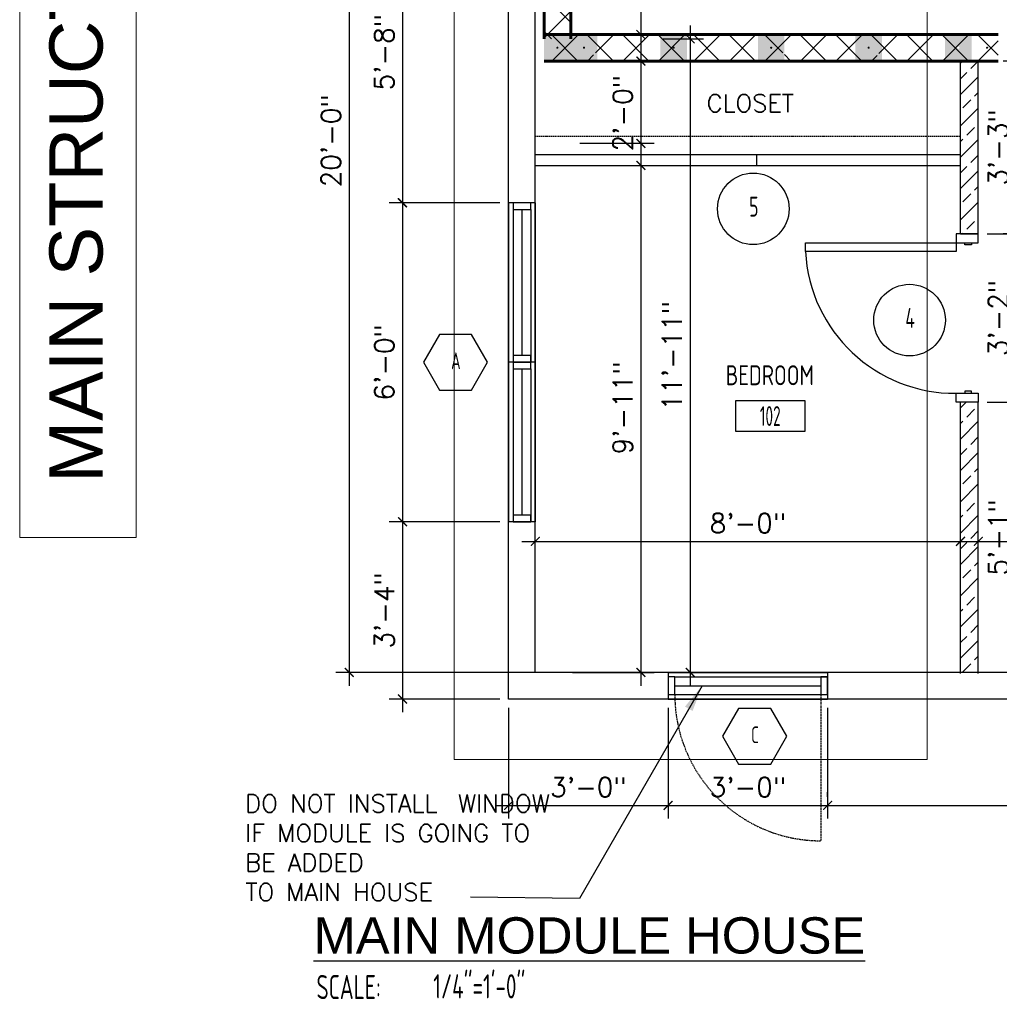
# Model space of a CAD drawing. Header units: inches. Extents: x -3803 to 30266, y -3756 to 4522.
# Tile 20 of 47: x 23279 to 23500, y 2430 to 2652. Entities that reach past the tile are written whole.
import ezdxf
from ezdxf.enums import TextEntityAlignment as Align

# ---------------------------------------------------------------- set-up
doc = ezdxf.new("R2010")
doc.units = ezdxf.units.IN
doc.header["$LTSCALE"] = 0.011
doc.header["$MEASUREMENT"] = 0
doc.header["$PDMODE"] = 1
doc.linetypes.add('DASHED', pattern=[0.75, 0.5, -0.25])
doc.linetypes.add('DASHED2', pattern=[0.375, 0.25, -0.125])
doc.layers.get('0').update_dxf_attribs({"linetype": 'CONTINUOUS'})
doc.layers.get('Defpoints').update_dxf_attribs({"linetype": 'CONTINUOUS'})
for name, color, linetype, lineweight in [('A-DETL-GENF', 92, 'CONTINUOUS', 9), ('A-WALL', 113, 'CONTINUOUS', 18), ('A-WALL-PATT', 111, 'CONTINUOUS', 60), ('DIM', 4, 'CONTINUOUS', 13), ('G-ANNO-TEXT', 2, 'CONTINUOUS', 9)]:
    doc.layers.add(name, color=color, linetype=linetype, lineweight=lineweight)
for name, color, linetype in [('a-door', 2, 'CONTINUOUS'), ('FHA', 8, 'DASHED2'), ('G-SYMB', 1, 'CONTINUOUS'), ('Hatch-ExisWalls', 123, 'CONTINUOUS'), ('roof', 8, 'DASHED'), ('TEXT', 2, 'CONTINUOUS'), ('Walls', 5, 'CONTINUOUS')]:
    doc.layers.add(name, color=color, linetype=linetype)
doc.styles.add('Arial_1', font='arial.ttf', dxfattribs={"height": 12})
doc.styles.add('LAR', font='arial.ttf', dxfattribs={"height": 0.25})
doc.styles.add('MED', font='archstyl.shx', dxfattribs={"width": 0.8, "height": 0.125})
doc.styles.add('ROMANS', font='romans.shx')
doc.styles.add('SMA', font='archstyl.shx', dxfattribs={"width": 0.8, "height": 0.0625})
doc.dimstyles.new('ANGEL', dxfattribs={"dimtxt": 4.375, "dimasz": 2, "dimexe": 3, "dimexo": 2, "dimgap": 1.5, "dimtad": 1, "dimdec": 0, "dimzin": 3, "dimdsep": 46, "dimlunit": 4, "dimtxsty": 'ROMANS', "dimblk": 'ARCHTICK', "dimcen": 0, "dimdle": 3, "dimclrd": 4, "dimclre": 4, "dimclrt": 2, "dimadec": 0, "dimazin": 0, "dimtfac": 1, "dimtdec": 0, "dimtmove": 1, "dimatfit": 3, "dimfxl": 1, "dimfrac": 2, "dimtolj": 1, "dimtzin": 0, "dimarcsym": 0})
doc.dimstyles.new('Copy of STANDARD', dxfattribs={"dimtxt": 8, "dimasz": 3, "dimexe": 3, "dimexo": 3, "dimgap": 3, "dimtad": 1, "dimrnd": 1, "dimzin": 3, "dimdsep": 46, "dimlunit": 4, "dimtxsty": 'Standard', "dimblk": 'ARCHTICK', "dimcen": 3, "dimdle": 3, "dimadec": 0, "dimazin": 0, "dimtfac": 1, "dimtix": 1, "dimtofl": 0, "dimtmove": 1, "dimatfit": 3, "dimfxl": 3, "dimtolj": 1, "dimtzin": 0, "dimlwd": -1, "dimlwe": -1, "dimarcsym": 0})
pattern_1 = [(45, (-5749.8247, 3), (-3.5355339, 3.5355339), []), (45, (-5746.289, 3), (-3.5355339, 3.5355339), [2.5, -1.25])]

# ---------------------------------------------------------------- blocks, each defined once
blk = doc.blocks.new('AINC-DOORID')
at = {"layer": 'G-SYMB'}
blk.add_circle((0, 0), 0.1673, dxfattribs=at)
at = {"layer": 'G-SYMB', "color": 4, "linetype": 'Continuous', "style": 'SMA', "width": 0.75}
blk.add_attdef('DNUM', text='', height=0.0938, dxfattribs=at).set_placement((0.0025, 0.0102), align=Align.MIDDLE)
blk = doc.blocks.new('32inch clear swing door')
at = {"layer": 'a-door', "color": 2, "linetype": 'Continuous', "lineweight": -3}
for p, q in [((-1, -36), (-1, -35.5)), ((-1, -35.5), (0.5, -35.5)), ((0.5, -35.5), (0.5, -36)), ((-2.5, -36), (-2.5, -38)), ((2.5, -36), (-2.5, -36)), ((0.5, -36), (-1, -36)), ((2.5, -38), (2.5, -36)), ((-2.5, -38), (2.5, -38))]:
    blk.add_line(p, q, dxfattribs=at)
for points in [[(-2.5, -2), (-2.5, 0), (2.5, 0), (2.5, -2)], [(-1, -2), (-1, -2.5), (0.5, -2.5), (0.5, -2)], [(2.5, -2), (2.5, -4), (36.5, -4), (36.5, -2)]]:
    blk.add_lwpolyline(points, close=True, dxfattribs=at)
at = {"layer": 'a-door', "color": 2, "linetype": 'Continuous', "lineweight": -3, "extrusion": (0, 0, -1)}
blk.add_arc((-2.79, -2.24), 33.76, 182.9866, 270.4848, dxfattribs=at)
blk = doc.blocks.new('_ArchTick')
at = {"color": 0, "linetype": 'ByBlock', "const_width": 0.15}
blk.add_lwpolyline([(-0.5, -0.5), (0.5, 0.5)], dxfattribs=at)
blk = doc.blocks.new('*D385')
at = {"layer": 'Defpoints', "color": 0, "transparency": 16777216}
for p in [(-192, -210.42), (-288, -223.06), (-192, -240.51)]:
    blk.add_point(p, dxfattribs=at)
at = {"layer": 'DIM', "color": 4, "lineweight": -2, "transparency": 16777216}
for p, q in [((-288, -221.06), (-288, -207.42)), ((-192, -238.51), (-192, -207.42)), ((-291, -210.42), (-189, -210.42))]:
    blk.add_line(p, q, dxfattribs=at)
at = {"layer": 'DIM', "color": 4, "lineweight": -2, "transparency": 16777216, "xscale": 2, "yscale": 2, "zscale": 2, "rotation": 180}
blk.add_blockref('_ArchTick', (-288, -210.42), dxfattribs=at)
at = {"layer": 'DIM', "color": 4, "lineweight": -2, "transparency": 16777216, "xscale": 2, "yscale": 2, "zscale": 2}
blk.add_blockref('_ArchTick', (-192, -210.42), dxfattribs=at)
at = {"layer": 'DIM', "color": 2, "transparency": 16777216, "insert": (-240, -206.31), "char_height": 4.375, "attachment_point": 5, "style": 'ROMANS'}
blk.add_mtext('\\A1;8\'-0"', dxfattribs=at)
blk = doc.blocks.new('*D387')
at = {"layer": 'Defpoints', "color": 0, "transparency": 16777216}
for p in [(-261.15, -97), (-258, -240), (-253.02, -240)]:
    blk.add_point(p, dxfattribs=at)
at = {"layer": 'DIM', "color": 4, "lineweight": -2, "transparency": 16777216}
for p, q in [((-253.02, -94), (-253.02, -243)), ((-259.15, -97), (-250.02, -97)), ((-256, -240), (-250.02, -240))]:
    blk.add_line(p, q, dxfattribs=at)
at = {"layer": 'DIM', "color": 4, "lineweight": -2, "transparency": 16777216, "xscale": 2, "yscale": 2, "zscale": 2}
for p, rotation in [((-253.02, -97), 90), ((-253.02, -240), 270)]:
    blk.add_blockref('_ArchTick', p, dxfattribs=dict(at, rotation=rotation))
at = {"layer": 'DIM', "color": 2, "transparency": 16777216, "insert": (-257.13, -168.5), "char_height": 4.375, "attachment_point": 5, "rotation": 90, "style": 'ROMANS'}
blk.add_mtext('\\A1;11\'-11"', dxfattribs=at)
blk = doc.blocks.new('AINC-ROOMID')
at = {"layer": 'G-SYMB'}
blk.add_lwpolyline([(-0.2473, -0.3519), (0.2533, -0.3519), (0.2533, -0.1607), (-0.2473, -0.1607)], close=True, dxfattribs=at)
at = {"layer": 'G-SYMB', "color": 4, "linetype": 'Continuous', "style": 'MED', "oblique": -180, "text_generation_flag": 6}
for tag, p in [('%%UROOM-ID', (0, 0.2093)), ('%%USPAN', (0, 0))]:
    blk.add_attdef(tag, text='', height=0.125, rotation=180, dxfattribs=at).set_placement(p, align=Align.MIDDLE)
at = {"layer": 'G-SYMB', "color": 4, "linetype": 'Continuous', "style": 'MED', "text_generation_flag": 6, "width": 0.75}
blk.add_attdef('R-NUM', text='', height=0.125, rotation=180, dxfattribs=at).set_placement((0.003, -0.2563), align=Align.MIDDLE)
blk = doc.blocks.new('AINC-WINID')
at = {"layer": 'G-SYMB', "linetype": 'Continuous'}
blk.add_lwpolyline([(0.2577, 20.2671), (0.1675, 20.4234), (-0.0129, 20.4234), (-0.1031, 20.2671), (-0.0129, 20.1109), (0.1675, 20.1109)], close=True, dxfattribs=at)
at = {"layer": 'G-SYMB', "color": 4, "linetype": 'Continuous', "style": 'SMA', "width": 0.75}
blk.add_attdef('WNUM', text='', height=0.0938, dxfattribs=at).set_placement((0.0793, 20.2753), align=Align.MIDDLE)
blk = doc.blocks.new('*D393')
at = {"layer": 'Defpoints', "color": 0, "transparency": 16777216}
for p in [(-279.95, -120.57), (-281.56, -240), (-264.15, -240)]:
    blk.add_point(p, dxfattribs=at)
at = {"layer": 'DIM', "color": 4, "lineweight": -2, "transparency": 16777216}
for p, q in [((-264.15, -117.57), (-264.15, -243)), ((-277.95, -120.57), (-261.15, -120.57)), ((-279.56, -240), (-261.15, -240))]:
    blk.add_line(p, q, dxfattribs=at)
at = {"layer": 'DIM', "color": 4, "lineweight": -2, "transparency": 16777216, "xscale": 2, "yscale": 2, "zscale": 2}
for p, rotation in [((-264.15, -120.57), 90), ((-264.15, -240), 270)]:
    blk.add_blockref('_ArchTick', p, dxfattribs=dict(at, rotation=rotation))
at = {"layer": 'DIM', "color": 2, "transparency": 16777216, "insert": (-268.25, -180.28), "char_height": 4.375, "attachment_point": 5, "rotation": 90, "style": 'ROMANS'}
blk.add_mtext('\\A1;9\'-11"', dxfattribs=at)
blk = doc.blocks.new('*D394')
at = {"layer": 'Defpoints', "color": 0, "transparency": 16777216}
for p in [(-277.95, -102), (-279.95, -125.57), (-264.15, -125.57)]:
    blk.add_point(p, dxfattribs=at)
at = {"layer": 'DIM', "color": 4, "lineweight": -2, "transparency": 16777216}
for p, q in [((-264.15, -99), (-264.15, -128.57)), ((-275.95, -102), (-261.15, -102)), ((-277.95, -125.57), (-261.15, -125.57))]:
    blk.add_line(p, q, dxfattribs=at)
at = {"layer": 'DIM', "color": 4, "lineweight": -2, "transparency": 16777216, "xscale": 2, "yscale": 2, "zscale": 2}
for p, rotation in [((-264.15, -102), 90), ((-264.15, -125.57), 270)]:
    blk.add_blockref('_ArchTick', p, dxfattribs=dict(at, rotation=rotation))
at = {"layer": 'DIM', "color": 2, "transparency": 16777216, "insert": (-268.25, -113.78), "char_height": 4.375, "attachment_point": 5, "rotation": 90, "style": 'ROMANS'}
blk.add_mtext('\\A1;2\'-0"', dxfattribs=at)
blk = doc.blocks.new('*D398')
at = {"color": 4, "lineweight": -2, "ltscale": 10, "transparency": 16777216}
for p, q in [((-179.39, -138), (-179.39, -182)), ((-186, -141), (-176.39, -141)), ((-186, -179), (-176.39, -179))]:
    blk.add_line(p, q, dxfattribs=at)
at = {"layer": 'Defpoints', "color": 0, "ltscale": 10, "transparency": 16777216}
for p in [(-188, -141), (-188, -179), (-179.39, -179)]:
    blk.add_point(p, dxfattribs=at)
at = {"color": 4, "lineweight": -2, "ltscale": 10, "transparency": 16777216, "xscale": 2, "yscale": 2, "zscale": 2}
for p, rotation in [((-179.39, -141), 90), ((-179.39, -179), 270)]:
    blk.add_blockref('_ArchTick', p, dxfattribs=dict(at, rotation=rotation))
at = {"color": 2, "ltscale": 10, "transparency": 16777216, "insert": (-183.49, -160), "char_height": 4.375, "attachment_point": 5, "rotation": 90, "style": 'ROMANS'}
blk.add_mtext('\\A1;3\'-2"', dxfattribs=at)
blk = doc.blocks.new('*D401')
at = {"layer": 'Defpoints', "color": 0, "ltscale": 10, "transparency": 16777216}
for p in [(-280, -8), (-280, -96), (-264.18, -96)]:
    blk.add_point(p, dxfattribs=at)
at = {"layer": 'DIM', "color": 4, "lineweight": -2, "ltscale": 10, "transparency": 16777216}
for p, q in [((-264.18, -5), (-264.18, -99)), ((-278, -8), (-261.18, -8)), ((-278, -96), (-261.18, -96))]:
    blk.add_line(p, q, dxfattribs=at)
at = {"layer": 'DIM', "color": 4, "lineweight": -2, "ltscale": 10, "transparency": 16777216, "xscale": 2, "yscale": 2, "zscale": 2}
for p, rotation in [((-264.18, -8), 90), ((-264.18, -96), 270)]:
    blk.add_blockref('_ArchTick', p, dxfattribs=dict(at, rotation=rotation))
at = {"layer": 'DIM', "color": 2, "ltscale": 10, "transparency": 16777216, "insert": (-268.29, -52), "char_height": 4.375, "attachment_point": 5, "rotation": 90, "style": 'ROMANS'}
blk.add_mtext('\\A1;7\'-4"', dxfattribs=at)
blk = doc.blocks.new('*D404')
at = {"layer": 'Defpoints', "color": 0, "ltscale": 10, "transparency": 16777216}
for p in [(-179.39, -102), (-178.86, -102), (-178.86, -141)]:
    blk.add_point(p, dxfattribs=at)
at = {"layer": 'DIM', "color": 4, "lineweight": -2, "ltscale": 10, "transparency": 16777216}
for p, q in [((-179.39, -144), (-179.39, -99)), ((-180.86, -102), (-182.39, -102)), ((-180.86, -141), (-182.39, -141))]:
    blk.add_line(p, q, dxfattribs=at)
at = {"layer": 'DIM', "color": 4, "lineweight": -2, "ltscale": 10, "transparency": 16777216, "xscale": 2, "yscale": 2, "zscale": 2}
for p, rotation in [((-179.39, -102), 90), ((-179.39, -141), 270)]:
    blk.add_blockref('_ArchTick', p, dxfattribs=dict(at, rotation=rotation))
at = {"layer": 'DIM', "color": 2, "ltscale": 10, "transparency": 16777216, "insert": (-183.49, -121.5), "char_height": 4.375, "attachment_point": 5, "rotation": 90, "style": 'ROMANS'}
blk.add_mtext('\\A1;3\'-3"', dxfattribs=at)
blk = doc.blocks.new('*D405')
at = {"layer": 'Defpoints', "color": 0, "ltscale": 10, "transparency": 16777216}
for p in [(-179.39, -179), (-179.39, -240), (-179.39, -240)]:
    blk.add_point(p, dxfattribs=at)
at = {"layer": 'DIM', "color": 4, "lineweight": -2, "ltscale": 10, "transparency": 16777216}
for p, q in [((-179.39, -176), (-179.39, -243)), ((-177.39, -179), (-176.39, -179)), ((-177.39, -240), (-176.39, -240))]:
    blk.add_line(p, q, dxfattribs=at)
at = {"layer": 'DIM', "color": 4, "lineweight": -2, "ltscale": 10, "transparency": 16777216, "xscale": 2, "yscale": 2, "zscale": 2}
for p, rotation in [((-179.39, -179), 90), ((-179.39, -240), 270)]:
    blk.add_blockref('_ArchTick', p, dxfattribs=dict(at, rotation=rotation))
at = {"layer": 'DIM', "color": 2, "ltscale": 10, "transparency": 16777216, "insert": (-183.49, -209.5), "char_height": 4.375, "attachment_point": 5, "rotation": 90, "style": 'ROMANS'}
blk.add_mtext('\\A1;5\'-1"', dxfattribs=at)
blk = doc.blocks.new('AINC-TITLE')
at = {"layer": 'G-SYMB', "color": 4, "linetype": 'Continuous', "style": 'MED', "width": 0.75}
blk.add_text('SCALE:', height=0.125, dxfattribs=at).set_placement((-0.8802, -0.3073))
at = {"layer": 'G-SYMB', "color": 1, "linetype": 'Continuous', "style": 'LAR'}
blk.add_attdef('%%UDRAWING-TITLE', (-0.8951, -0.0717), '', height=0.1875, dxfattribs=at)
at = {"layer": 'G-SYMB', "color": 4, "linetype": 'Continuous', "style": 'MED', "width": 0.75}
blk.add_attdef('SCALE', (-0.2765, -0.3036), '', height=0.125, dxfattribs=at)
blk = doc.blocks.new('*D418')
at = {"layer": 'Defpoints', "color": 0, "transparency": 16777216}
for p in [(-276.24, 0), (-330, -240), (-276.24, -240)]:
    blk.add_point(p, dxfattribs=at)
at = {"layer": 'DIM', "color": 4, "lineweight": -2, "transparency": 16777216}
for p, q in [((-330, 3), (-330, -243)), ((-278.24, 0), (-333, 0)), ((-278.24, -240), (-333, -240))]:
    blk.add_line(p, q, dxfattribs=at)
at = {"layer": 'DIM', "color": 4, "lineweight": -2, "transparency": 16777216, "xscale": 2, "yscale": 2, "zscale": 2}
for p, rotation in [((-330, 0), 90), ((-330, -240), 270)]:
    blk.add_blockref('_ArchTick', p, dxfattribs=dict(at, rotation=rotation))
at = {"layer": 'DIM', "color": 2, "transparency": 16777216, "insert": (-334.1, -120), "char_height": 4.375, "attachment_point": 5, "rotation": 90, "style": 'ROMANS'}
blk.add_mtext('\\A1;20\'-0"', dxfattribs=at)
blk = doc.blocks.new('*D437')
at = {"layer": 'Defpoints', "color": 0, "transparency": 16777216}
for p in [(-258, -246), (-222, -246), (-222, -270)]:
    blk.add_point(p, dxfattribs=at)
at = {"layer": 'DIM', "color": 4, "lineweight": -2, "transparency": 16777216}
for p, q in [((-258, -248), (-258, -273)), ((-222, -248), (-222, -273)), ((-261, -270), (-219, -270))]:
    blk.add_line(p, q, dxfattribs=at)
at = {"layer": 'DIM', "color": 4, "lineweight": -2, "transparency": 16777216, "xscale": 2, "yscale": 2, "zscale": 2, "rotation": 180}
blk.add_blockref('_ArchTick', (-258, -270), dxfattribs=at)
at = {"layer": 'DIM', "color": 4, "lineweight": -2, "transparency": 16777216, "xscale": 2, "yscale": 2, "zscale": 2}
blk.add_blockref('_ArchTick', (-222, -270), dxfattribs=at)
at = {"layer": 'DIM', "color": 2, "transparency": 16777216, "insert": (-240, -265.9), "char_height": 4.375, "attachment_point": 5, "style": 'ROMANS'}
blk.add_mtext('\\A1;3\'-0"', dxfattribs=at)
blk = doc.blocks.new('*D438')
at = {"layer": 'Defpoints', "color": 0, "transparency": 16777216}
for p in [(-294, -246), (-258, -246), (-258, -270)]:
    blk.add_point(p, dxfattribs=at)
at = {"layer": 'DIM', "color": 4, "lineweight": -2, "transparency": 16777216}
for p, q in [((-294, -248), (-294, -273)), ((-258, -248), (-258, -273)), ((-297, -270), (-255, -270))]:
    blk.add_line(p, q, dxfattribs=at)
at = {"layer": 'DIM', "color": 4, "lineweight": -2, "transparency": 16777216, "xscale": 2, "yscale": 2, "zscale": 2, "rotation": 180}
blk.add_blockref('_ArchTick', (-294, -270), dxfattribs=at)
at = {"layer": 'DIM', "color": 4, "lineweight": -2, "transparency": 16777216, "xscale": 2, "yscale": 2, "zscale": 2}
blk.add_blockref('_ArchTick', (-258, -270), dxfattribs=at)
at = {"layer": 'DIM', "color": 2, "transparency": 16777216, "insert": (-276, -265.9), "char_height": 4.375, "attachment_point": 5, "style": 'ROMANS'}
blk.add_mtext('\\A1;3\'-0"', dxfattribs=at)
blk = doc.blocks.new('*D452')
at = {"layer": 'Defpoints', "color": 0, "ltscale": 10, "transparency": 16777216}
for p in [(-294, -66), (-318, -134), (-294, -134)]:
    blk.add_point(p, dxfattribs=at)
at = {"layer": 'DIM', "color": 4, "lineweight": -2, "ltscale": 10, "transparency": 16777216}
for p, q in [((-318, -63), (-318, -137)), ((-296, -66), (-321, -66)), ((-296, -134), (-321, -134))]:
    blk.add_line(p, q, dxfattribs=at)
at = {"layer": 'DIM', "color": 4, "lineweight": -2, "ltscale": 10, "transparency": 16777216, "xscale": 2, "yscale": 2, "zscale": 2}
for p, rotation in [((-318, -66), 90), ((-318, -134), 270)]:
    blk.add_blockref('_ArchTick', p, dxfattribs=dict(at, rotation=rotation))
at = {"layer": 'DIM', "color": 2, "ltscale": 10, "transparency": 16777216, "insert": (-322.1, -100), "char_height": 4.375, "attachment_point": 5, "rotation": 90, "style": 'ROMANS'}
blk.add_mtext('\\A1;5\'-8"', dxfattribs=at)
blk = doc.blocks.new('*D453')
at = {"layer": 'Defpoints', "color": 0, "ltscale": 10, "transparency": 16777216}
for p in [(-294, -134), (-317.95, -206), (-294, -206)]:
    blk.add_point(p, dxfattribs=at)
at = {"layer": 'DIM', "color": 4, "lineweight": -2, "ltscale": 10, "transparency": 16777216}
for p, q in [((-317.95, -131), (-317.95, -209)), ((-296, -134), (-320.95, -134)), ((-296, -206), (-320.95, -206))]:
    blk.add_line(p, q, dxfattribs=at)
at = {"layer": 'DIM', "color": 4, "lineweight": -2, "ltscale": 10, "transparency": 16777216, "xscale": 2, "yscale": 2, "zscale": 2}
for p, rotation in [((-317.95, -134), 90), ((-317.95, -206), 270)]:
    blk.add_blockref('_ArchTick', p, dxfattribs=dict(at, rotation=rotation))
at = {"layer": 'DIM', "color": 2, "ltscale": 10, "transparency": 16777216, "insert": (-322.06, -170), "char_height": 4.375, "attachment_point": 5, "rotation": 90, "style": 'ROMANS'}
blk.add_mtext('\\A1;6\'-0"', dxfattribs=at)
blk = doc.blocks.new('*D454')
at = {"layer": 'Defpoints', "color": 0, "ltscale": 10, "transparency": 16777216}
for p in [(-294, -206), (-317.97, -246), (-294, -246)]:
    blk.add_point(p, dxfattribs=at)
at = {"layer": 'DIM', "color": 4, "lineweight": -2, "ltscale": 10, "transparency": 16777216}
for p, q in [((-317.97, -203), (-317.97, -249)), ((-296, -206), (-320.97, -206)), ((-296, -246), (-320.97, -246))]:
    blk.add_line(p, q, dxfattribs=at)
at = {"layer": 'DIM', "color": 4, "lineweight": -2, "ltscale": 10, "transparency": 16777216, "xscale": 2, "yscale": 2, "zscale": 2}
for p, rotation in [((-317.97, -206), 90), ((-317.97, -246), 270)]:
    blk.add_blockref('_ArchTick', p, dxfattribs=dict(at, rotation=rotation))
at = {"layer": 'DIM', "color": 2, "ltscale": 10, "transparency": 16777216, "insert": (-322.07, -226), "char_height": 4.375, "attachment_point": 5, "rotation": 90, "style": 'ROMANS'}
blk.add_mtext('\\A1;3\'-4"', dxfattribs=at)
blk = doc.blocks.new('*D455')
at = {"layer": 'Defpoints', "color": 0, "ltscale": 10, "transparency": 16777216}
for p in [(-222, -270.08), (-124, -270), (-124, -273.1)]:
    blk.add_point(p, dxfattribs=at)
at = {"layer": 'DIM', "color": 4, "lineweight": -2, "ltscale": 10, "transparency": 16777216}
for p, q in [((-222, -268.08), (-222, -267)), ((-124, -271.1), (-124, -267)), ((-225, -270), (-121, -270))]:
    blk.add_line(p, q, dxfattribs=at)
at = {"layer": 'DIM', "color": 4, "lineweight": -2, "ltscale": 10, "transparency": 16777216, "xscale": 2, "yscale": 2, "zscale": 2, "rotation": 180}
blk.add_blockref('_ArchTick', (-222, -270), dxfattribs=at)
at = {"layer": 'DIM', "color": 4, "lineweight": -2, "ltscale": 10, "transparency": 16777216, "xscale": 2, "yscale": 2, "zscale": 2}
blk.add_blockref('_ArchTick', (-124, -270), dxfattribs=at)
at = {"layer": 'DIM', "color": 2, "ltscale": 10, "transparency": 16777216, "insert": (-173, -265.9), "char_height": 4.375, "attachment_point": 5, "style": 'ROMANS'}
blk.add_mtext('\\A1;8\'-2"', dxfattribs=at)
blk = doc.blocks.new('*D473')
at = {"layer": 'Defpoints', "color": 0, "transparency": 16777216}
for p in [(-152, -210.42), (-188, -223.06), (-152, -240)]:
    blk.add_point(p, dxfattribs=at)
at = {"layer": 'DIM', "color": 4, "lineweight": -2, "transparency": 16777216}
for p, q in [((-188, -221.06), (-188, -207.42)), ((-152, -238), (-152, -207.42)), ((-191, -210.42), (-149, -210.42))]:
    blk.add_line(p, q, dxfattribs=at)
at = {"layer": 'DIM', "color": 4, "lineweight": -2, "transparency": 16777216, "xscale": 2, "yscale": 2, "zscale": 2, "rotation": 180}
blk.add_blockref('_ArchTick', (-188, -210.42), dxfattribs=at)
at = {"layer": 'DIM', "color": 4, "lineweight": -2, "transparency": 16777216, "xscale": 2, "yscale": 2, "zscale": 2}
blk.add_blockref('_ArchTick', (-152, -210.42), dxfattribs=at)
at = {"layer": 'DIM', "color": 2, "transparency": 16777216, "insert": (-170, -206.31), "char_height": 4.375, "attachment_point": 5, "style": 'ROMANS'}
blk.add_mtext('\\A1;3\'-0"', dxfattribs=at)
blk = doc.blocks.new('typical interior floor plan')
at = {"layer": 'A-DETL-GENF'}
h = blk.add_hatch(color=253, dxfattribs=at)
h.paths.add_polyline_path([(-282.83, -102), (-280, -102), (-280, -96), (-286, -96), (-286, -102), (-282.88, -102)], flags=0)
h.paths.add_polyline_path([(-283, -99.25), (-283.12, -99.21), (-283.21, -99.12), (-283.24, -99.06), (-283.24, -98.94), (-283.17, -98.83), (-283.12, -98.79), (-283, -98.75), (-282.88, -98.79), (-282.79, -98.88), (-282.76, -98.94), (-282.76, -99.06), (-282.83, -99.17), (-282.88, -99.21)], flags=0)
h = blk.add_hatch(color=253, dxfattribs=at)
h.paths.add_polyline_path([(-276.83, -102), (-274, -102), (-274, -96), (-280, -96), (-280, -102), (-276.88, -102)], flags=0)
h.paths.add_polyline_path([(-277, -99.25), (-277.12, -99.21), (-277.21, -99.12), (-277.24, -99.06), (-277.24, -98.94), (-277.17, -98.83), (-277.12, -98.79), (-277, -98.75), (-276.88, -98.79), (-276.79, -98.88), (-276.76, -98.94), (-276.76, -99.06), (-276.83, -99.17), (-276.88, -99.21)], flags=0)
h = blk.add_hatch(color=253, dxfattribs=at)
h.paths.add_polyline_path([(-256.58, -102), (-253.75, -102), (-253.75, -96), (-259.75, -96), (-259.75, -102), (-256.63, -102)], flags=0)
h.paths.add_polyline_path([(-256.75, -99.25), (-256.87, -99.21), (-256.96, -99.12), (-256.99, -99.06), (-256.99, -98.94), (-256.92, -98.83), (-256.87, -98.79), (-256.75, -98.75), (-256.63, -98.79), (-256.54, -98.88), (-256.51, -98.94), (-256.51, -99.06), (-256.58, -99.17), (-256.63, -99.21)], flags=0)
h = blk.add_hatch(color=253, dxfattribs=at)
h.paths.add_polyline_path([(-234.58, -102), (-231.75, -102), (-231.75, -96), (-237.75, -96), (-237.75, -102), (-234.63, -102)], flags=0)
h.paths.add_polyline_path([(-234.75, -99.25), (-234.87, -99.21), (-234.96, -99.12), (-234.99, -99.06), (-234.99, -98.94), (-234.92, -98.83), (-234.87, -98.79), (-234.75, -98.75), (-234.63, -98.79), (-234.54, -98.88), (-234.51, -98.94), (-234.51, -99.06), (-234.58, -99.17), (-234.63, -99.21)], flags=0)
h = blk.add_hatch(color=253, dxfattribs=at)
h.paths.add_polyline_path([(-212.58, -102), (-209.75, -102), (-209.75, -96), (-215.75, -96), (-215.75, -102), (-212.63, -102)], flags=0)
h.paths.add_polyline_path([(-212.75, -99.25), (-212.87, -99.21), (-212.96, -99.12), (-212.99, -99.06), (-212.99, -98.94), (-212.92, -98.83), (-212.87, -98.79), (-212.75, -98.75), (-212.63, -98.79), (-212.54, -98.88), (-212.51, -98.94), (-212.51, -99.06), (-212.58, -99.17), (-212.63, -99.21)], flags=0)
h = blk.add_hatch(color=253, dxfattribs=at)
h.paths.add_polyline_path([(-192.33, -102), (-189.5, -102), (-189.5, -96), (-195.5, -96), (-195.5, -102), (-192.38, -102)], flags=0)
h.paths.add_polyline_path([(-192.5, -99.25), (-192.62, -99.21), (-192.71, -99.12), (-192.74, -99.06), (-192.74, -98.94), (-192.67, -98.83), (-192.62, -98.79), (-192.5, -98.75), (-192.38, -98.79), (-192.29, -98.88), (-192.26, -98.94), (-192.26, -99.06), (-192.33, -99.17), (-192.38, -99.21)], flags=0)
for points in [[(-283, -99.25), (-282.88, -99.21), (-282.79, -99.12), (-282.76, -99.06), (-282.76, -98.94), (-282.83, -98.83), (-282.88, -98.79), (-283, -98.75), (-283.12, -98.79), (-283.21, -98.88), (-283.24, -98.94), (-283.24, -99.06), (-283.17, -99.17), (-283.12, -99.21)], [(-277, -99.25), (-276.88, -99.21), (-276.79, -99.12), (-276.76, -99.06), (-276.76, -98.94), (-276.83, -98.83), (-276.88, -98.79), (-277, -98.75), (-277.12, -98.79), (-277.21, -98.88), (-277.24, -98.94), (-277.24, -99.06), (-277.17, -99.17), (-277.12, -99.21)], [(-256.75, -99.25), (-256.63, -99.21), (-256.54, -99.12), (-256.51, -99.06), (-256.51, -98.94), (-256.58, -98.83), (-256.63, -98.79), (-256.75, -98.75), (-256.87, -98.79), (-256.96, -98.88), (-256.99, -98.94), (-256.99, -99.06), (-256.92, -99.17), (-256.87, -99.21)], [(-234.75, -99.25), (-234.63, -99.21), (-234.54, -99.12), (-234.51, -99.06), (-234.51, -98.94), (-234.58, -98.83), (-234.63, -98.79), (-234.75, -98.75), (-234.87, -98.79), (-234.96, -98.88), (-234.99, -98.94), (-234.99, -99.06), (-234.92, -99.17), (-234.87, -99.21)], [(-212.75, -99.25), (-212.63, -99.21), (-212.54, -99.12), (-212.51, -99.06), (-212.51, -98.94), (-212.58, -98.83), (-212.63, -98.79), (-212.75, -98.75), (-212.87, -98.79), (-212.96, -98.88), (-212.99, -98.94), (-212.99, -99.06), (-212.92, -99.17), (-212.87, -99.21)], [(-186, -99.25), (-185.88, -99.21), (-185.79, -99.12), (-185.76, -99.06), (-185.76, -98.94), (-185.83, -98.83), (-185.88, -98.79), (-186, -98.75), (-186.12, -98.79), (-186.21, -98.88), (-186.24, -98.94), (-186.24, -99.06), (-186.17, -99.17), (-186.12, -99.21)]]:
    blk.add_hatch(color=7, dxfattribs=at).paths.add_polyline_path(points, flags=0)
at = {"layer": 'A-WALL-PATT', "lineweight": 9}
h = blk.add_hatch(dxfattribs=at)
h.set_pattern_fill('FP_1', color=256, style=0, pattern_type=2)
h.set_pattern_definition([(45, (-284.375, -247.625), (-4.00647, 4.00647), []), (135, (-284.375, -247.625), (-4.00647, -4.00647), [])])
h.paths.add_polyline_path([(-282.27, -94.11), (-282.41, -94.03), (-282.49, -93.89), (-282.49, -93.73), (-282.41, -93.59), (-282.27, -93.51), (-282.11, -93.51), (-281.97, -93.59), (-281.89, -93.73), (-281.89, -93.89), (-281.97, -94.03), (-282.11, -94.11)], flags=16)
h.paths.add_polyline_path([(-282.11, -71.74), (-282.27, -71.74), (-282.41, -71.66), (-282.49, -71.52), (-282.49, -71.36), (-282.41, -71.22), (-282.27, -71.14), (-282.11, -71.14), (-281.97, -71.22), (-281.89, -71.36), (-281.89, -71.52), (-281.97, -71.66)], flags=16)
h.paths.add_polyline_path([(-282.19, -28.13), (-282.34, -28.08), (-282.46, -27.97), (-282.49, -27.89), (-282.49, -27.73), (-282.41, -27.59), (-282.34, -27.54), (-282.19, -27.5), (-282.03, -27.54), (-281.92, -27.66), (-281.89, -27.73), (-281.89, -27.89), (-281.97, -28.03), (-282.03, -28.08)], flags=16)
h.paths.add_polyline_path([(-282.19, -13.75), (-282.34, -13.71), (-282.46, -13.59), (-282.49, -13.52), (-282.49, -13.36), (-282.41, -13.22), (-282.34, -13.17), (-282.19, -13.13), (-282.03, -13.17), (-281.92, -13.28), (-281.89, -13.36), (-281.89, -13.52), (-281.97, -13.66), (-282.03, -13.71)], flags=16)
h.paths.add_polyline_path([(-282.19, -6.13), (-282.34, -6.08), (-282.46, -5.97), (-282.49, -5.89), (-282.49, -5.73), (-282.41, -5.59), (-282.34, -5.54), (-282.19, -5.5), (-282.03, -5.54), (-281.92, -5.66), (-281.89, -5.73), (-281.89, -5.89), (-281.97, -6.03), (-282.03, -6.08)])
h.paths.add_polyline_path([(-286, -30), (-280, -30), (-280, -8), (-286, -8)])
h.paths.add_polyline_path([(-280, -66), (-286, -66), (-286, -97), (-280, -97)])
h = blk.add_hatch(dxfattribs=at)
h.set_pattern_fill('FP_1', color=256, style=0, pattern_type=2)
h.set_pattern_definition([(45, (-284.375, -246.625), (-4.00647, 4.00647), []), (135, (-284.375, -246.625), (-4.00647, -4.00647), [])])
h.paths.add_polyline_path([(-193.25, -102), (-183.5, -102), (-183.5, -96), (-286, -96), (-286, -102), (-205.96, -102)])
h.paths.add_polyline_path([(-189.36, -100.74), (-189.52, -100.74), (-189.66, -100.66), (-189.74, -100.52), (-189.74, -100.36), (-189.66, -100.22), (-189.52, -100.14), (-189.36, -100.14), (-189.22, -100.22), (-189.14, -100.36), (-189.14, -100.52), (-189.22, -100.66), (-189.28, -100.71)], flags=16)
h.paths.add_polyline_path([(-210.64, -100.74), (-210.8, -100.74), (-210.94, -100.66), (-211.02, -100.52), (-211.02, -100.36), (-210.94, -100.22), (-210.8, -100.14), (-210.64, -100.14), (-210.5, -100.22), (-210.42, -100.36), (-210.42, -100.52), (-210.5, -100.66), (-210.56, -100.71)], flags=16)
h.paths.add_polyline_path([(-232.08, -100.74), (-232.22, -100.66), (-232.3, -100.52), (-232.3, -100.36), (-232.22, -100.22), (-232.08, -100.14), (-231.92, -100.14), (-231.78, -100.22), (-231.7, -100.36), (-231.7, -100.52), (-231.78, -100.66), (-231.92, -100.74)], flags=16)
h.paths.add_polyline_path([(-274.48, -100.74), (-274.64, -100.74), (-274.78, -100.66), (-274.86, -100.52), (-274.86, -100.36), (-274.78, -100.22), (-274.64, -100.14), (-274.48, -100.14), (-274.34, -100.22), (-274.26, -100.36), (-274.26, -100.52), (-274.34, -100.66), (-274.39, -100.68)], flags=16)
h.paths.add_polyline_path([(-253.36, -100.74), (-253.5, -100.66), (-253.58, -100.52), (-253.58, -100.36), (-253.5, -100.22), (-253.36, -100.14), (-253.2, -100.14), (-253.06, -100.22), (-252.98, -100.36), (-252.97, -100.44), (-253.01, -100.59), (-253.06, -100.66), (-253.2, -100.74)], flags=16)
h.paths.add_polyline_path([(-282.11, -100.74), (-282.27, -100.74), (-282.41, -100.66), (-282.49, -100.52), (-282.49, -100.36), (-282.41, -100.22), (-282.27, -100.14), (-282.11, -100.14), (-281.97, -100.22), (-281.89, -100.36), (-281.89, -100.52), (-281.97, -100.66)], flags=16)
at = {"layer": 'a-door', "color": 2, "linetype": 'Continuous', "lineweight": -3}
for p, q in [((-288, -123.07), (-192, -123.07)), ((-238, -125.57), (-238, -123.07)), ((-288, -125.57), (-192, -125.57))]:
    blk.add_line(p, q, dxfattribs=at)
at = {"layer": 'a-door'}
for p, q in [((-294, -134), (-294, -170)), ((-293, -135.5), (-293, -170)), ((-291, -135.5), (-291, -168.5)), ((-289, -135.5), (-289, -170)), ((-288, -134), (-288, -170)), ((-294, -170), (-294, -206)), ((-288, -170), (-288, -206)), ((-293, -171.5), (-293, -206)), ((-291, -171.5), (-291, -204.5)), ((-289, -171.5), (-289, -206)), ((-258, -240), (-222, -240)), ((-256.5, -241), (-222, -241)), ((-256.5, -243), (-223.5, -243)), ((-258, -246), (-222, -246)), ((-256.5, -245), (-222, -245))]:
    blk.add_line(p, q, dxfattribs=at)
for points in [[(-293, -134), (-293, -135.5), (-289, -135.5), (-289, -134)], [(-293, -168.5), (-293, -170), (-289, -170), (-289, -168.5)], [(-293, -170), (-293, -171.5), (-289, -171.5), (-289, -170)], [(-293, -204.5), (-293, -206), (-289, -206), (-289, -204.5)], [(-258, -245), (-256.5, -245), (-256.5, -241), (-258, -241)], [(-223.5, -245), (-222, -245), (-222, -241), (-223.5, -241)]]:
    blk.add_lwpolyline(points, close=True, dxfattribs=at)
at = {"layer": 'A-WALL', "lineweight": 60}
for p, q in [((-286, -2), (-286, -97)), ((-280, -8), (-280, -97)), ((-286, -96), (-280, -96)), ((-286, -96), (-183.5, -96)), ((-280, -96), (-274, -96)), ((-259.75, -96), (-253.75, -96)), ((-237.75, -96), (-231.75, -96)), ((-215.75, -96), (-209.75, -96)), ((-286, -102), (-280, -102)), ((-286, -102), (-183.5, -102)), ((-280, -102), (-274, -102)), ((-259.75, -102), (-253.75, -102)), ((-237.75, -102), (-231.75, -102)), ((-215.75, -102), (-209.75, -102)), ((-195.5, -102), (-189.5, -102))]:
    blk.add_line(p, q, dxfattribs=at)
blk.add_lwpolyline([(-183.5, -2), (-286, -2), (-286, -97)], dxfattribs=at)
at = {"layer": 'FHA', "ltscale": 25}
blk.add_line((-223.5, -245), (-223.5, -278), dxfattribs=at)
blk.add_arc((-223.5, -245), 33, 180, 270, dxfattribs=at)
at = {"layer": 'G-ANNO-TEXT', "color": 7, "flags": 128}
blk.add_lwpolyline([(-404.37, -209.52), (-404.37, -36.05), (-378.06, -36.05), (-378.06, -209.52)], close=True, dxfattribs=at)
at = {"layer": 'roof', "ltscale": 53}
blk.add_line((-192, -119.07), (-288, -119.07), dxfattribs=at)
at = {"layer": 'Walls'}
for p, q in [((-294, -246), (-294, 6)), ((-288, -240), (-288, 0)), ((-192, -141), (-192, -102)), ((-188, -141), (-188, -102)), ((-288, -134), (-294, -134)), ((-192, -141), (-188, -141)), ((-192, -141), (-188, -141)), ((-288, -170), (-294, -170)), ((-288, -170), (-294, -170)), ((-192, -240.21), (-192, -179)), ((-188, -179), (-192, -179)), ((-188, -184), (-188, -179)), ((-188, -240.21), (-188, -184)), ((-288, -206), (-294, -206)), ((0, -240), (-288, -240)), ((-258, -240), (-258, -246)), ((-222, -240), (-222, -246)), ((6, -246), (-294, -246))]:
    blk.add_line(p, q, dxfattribs=at)
for name, p, xscale, yscale, zscale, values in [('AINC-DOORID', (-238.78, -135.36), 48.29248555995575, 48.29248555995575, 48.29248555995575, {'DNUM': '5'}), ('AINC-DOORID', (-203.5, -160.47), 48.29248555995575, 48.29248555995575, 48.29248555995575, {'DNUM': '4'}), ('AINC-WINID', (-309.11, -985.22), 40.22379667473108, 40.22379667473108, 40.22379667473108, {'WNUM': 'A'}), ('AINC-WINID', (-241.59, -1069.62), 40.22379667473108, 40.22379667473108, 40.22379667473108, {'WNUM': 'C'})]:
    blk.add_blockref(name, p, dxfattribs=dict(xscale=xscale, yscale=yscale, zscale=zscale)).add_auto_attribs(values)
at = {"xscale": -1}
blk.add_blockref('32inch clear swing door', (-190.5, -141), dxfattribs=at)
ref = blk.add_blockref('AINC-ROOMID', (-235.05, -172.91), dxfattribs=dict(xscale=31.40809428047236, yscale=35.94597718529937, zscale=31.40809428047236))
ref.add_attrib('%%USPAN', 'BEDROOM', dxfattribs={"layer": 'G-SYMB', "color": 4, "linetype": 'Continuous', "height": 4.493, "rotation": 180, "style": 'MED', "text_generation_flag": 6, "width": 0.873758}).set_placement((-235.05, -172.91), align=Align.MIDDLE)
ref.add_attrib('R-NUM', '102', dxfattribs={"layer": 'G-SYMB', "color": 4, "linetype": 'Continuous', "height": 4.493, "rotation": 180, "style": 'MED', "text_generation_flag": 6, "width": 0.655319}).set_placement((-234.95, -182.13), align=Align.MIDDLE)
at = {"layer": 'DIM', "xscale": 43.66204933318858, "yscale": 43.66204933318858, "zscale": 43.66204933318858}
blk.add_blockref('AINC-TITLE', (-298.95, -300.32), dxfattribs=at).add_auto_attribs({'%%UDRAWING-TITLE': '%%UMAIN MODULE HOUSE', 'SCALE': '1/4"=1\'-0"'})
at = {"layer": 'G-ANNO-TEXT', "color": 7, "insert": (-397.66, -197.18), "char_height": 12, "width": 180.285, "attachment_point": 1, "rotation": 90, "style": 'Arial_1'}
blk.add_mtext('MAIN STRUCTURE', dxfattribs=at)
at = {"layer": 'TEXT', "color": 2, "char_height": 4.0007}
for s, insert, width, attachment_point in [('{\\Fromans|c0;CLOSET}', (-249.3, -109.53), 137.2543, 1), ('\\pxql;{\\Fromans|c0;DO NOT INSTALL ^IWINDOW IF MODULE IS GOING TO BE ADDED \\PTO MAIN HOUSE}', (-277.24, -267.58), 76.214, 3)]:
    blk.add_mtext(s, dxfattribs=dict(at, insert=insert, width=width, attachment_point=attachment_point))
at = {"ltscale": 10}
dim = blk.add_linear_dim(base=(-179.39, -179), p1=(-188, -141), p2=(-188, -179), angle=90, dimstyle='ANGEL', dxfattribs=at)
dim.commit()
dim.dimension.update_dxf_attribs({"geometry": '*D398', "text_midpoint": (-183.49, -160)})
at = {"layer": 'DIM'}
for base, p1, p2, picture, middle in [((-330, -240), (-276.24, 0), (-276.24, -240), '*D418', (-334.1, -120)), ((-253.02, -240), (-261.15, -97), (-258, -240), '*D387', (-257.13, -168.5)), ((-264.15, -125.57), (-277.95, -102), (-279.95, -125.57), '*D394', (-268.25, -113.78)), ((-264.15, -240), (-279.95, -120.57), (-281.56, -240), '*D393', (-268.25, -180.28))]:
    dim = blk.add_linear_dim(base=base, p1=p1, p2=p2, angle=90, dimstyle='ANGEL', dxfattribs=at)
    dim.commit()
    dim.dimension.update_dxf_attribs({"geometry": picture, "text_midpoint": middle})
at = {"layer": 'DIM', "ltscale": 10}
for base, p1, p2, picture, middle in [((-264.18, -96), (-280, -8), (-280, -96), '*D401', (-268.29, -52)), ((-318, -134), (-294, -66), (-294, -134), '*D452', (-322.1, -100)), ((-179.39, -102), (-178.86, -141), (-178.86, -102), '*D404', (-183.49, -121.5)), ((-317.95, -206), (-294, -134), (-294, -206), '*D453', (-322.06, -170)), ((-317.97, -246), (-294, -206), (-294, -246), '*D454', (-322.07, -226))]:
    dim = blk.add_linear_dim(base=base, p1=p1, p2=p2, angle=90, dimstyle='ANGEL', dxfattribs=at)
    dim.commit()
    dim.dimension.update_dxf_attribs({"geometry": picture, "text_midpoint": middle})
dim = blk.add_aligned_dim(p1=(-179.39, -179), p2=(-179.39, -240), distance=0, dimstyle='ANGEL', dxfattribs=at)
dim.commit()
dim.dimension.update_dxf_attribs({"geometry": '*D405', "text_midpoint": (-183.49, -209.5)})
at = {"layer": 'DIM'}
for base, p1, p2, picture, middle in [((-192, -210.42), (-288, -223.06), (-192, -240.51), '*D385', (-240, -206.31)), ((-152, -210.42), (-188, -223.06), (-152, -240), '*D473', (-170, -206.31)), ((-258, -270), (-294, -246), (-258, -246), '*D438', (-276, -265.9)), ((-222, -270), (-258, -246), (-222, -246), '*D437', (-240, -265.9))]:
    dim = blk.add_linear_dim(base=base, p1=p1, p2=p2, dimstyle='ANGEL', dxfattribs=at)
    dim.commit()
    dim.dimension.update_dxf_attribs({"geometry": picture, "text_midpoint": middle})
at = {"layer": 'DIM', "ltscale": 10}
dim = blk.add_linear_dim(base=(-124, -270), p1=(-222, -270.08), p2=(-124, -273.1), dimstyle='ANGEL', dxfattribs=at)
dim.commit()
dim.dimension.update_dxf_attribs({"geometry": '*D455', "text_midpoint": (-173, -265.9)})
at = {"layer": 'TEXT', "color": 9, "ltscale": 10, "annotation_type": 0, "has_hookline": 1, "hookline_direction": 1, "text_width": 68.2}
blk.add_leader([(-250.34, -243), (-278.03, -290.99), (-302.62, -290.74)], dimstyle='Copy of STANDARD', override={"dimasz": 6, "dimtad": 0}, dxfattribs=at)

msp = doc.modelspace()

# ---------------------------------------------------------------- hatches: boundary and pattern name
at = {"layer": 'Hatch-ExisWalls'}
h = msp.add_hatch(dxfattribs=at)
h.set_pattern_fill('ANSI33', color=4, scale=20)
h.set_pattern_definition(pattern_1)
h.paths.add_polyline_path([(23495.1751852, 2643.1070172), (23491.1751852, 2643.1070158), (23491.1751846, 2604.1070642), (23495.1751823, 2604.1070642)])
edge = h.paths.add_edge_path()
edge.add_line((23603.1751823, 2612.0875656), (23603.1751823, 2612.1089658))
edge.add_line((23603.1751823, 2612.1089658), (23597.6306068, 2612.2897322))
edge.add_line((23597.6306068, 2612.2897322), (23597.1751823, 2560.9558672))
edge.add_arc((23597.8871617, 2559.6519241), 1.4856588, 118.635434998, 215.649517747)
edge.add_arc((23596.7609483, 2558.2336054), 0.5583498, 98.344369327, 402.107354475)
edge.add_line((23597.1751823, 2558.6079911), (23597.1751823, 2505.1070165))
edge.add_line((23597.1751823, 2505.1070165), (23603.1751823, 2505.1070165))
edge.add_line((23603.1751823, 2505.1070165), (23603.1751852, 2612.0875656))
edge.add_line((23603.1751852, 2612.0875656), (23603.1751823, 2612.0875656))
h = msp.add_hatch(dxfattribs=at)
h.set_pattern_fill('ANSI33', color=4, scale=20)
h.set_pattern_definition(pattern_1)
h.paths.add_polyline_path([(23495.1751823, 2566.1070642), (23491.1751823, 2566.1070642), (23491.1751852, 2505.1070165), (23495.1751852, 2505.1070165)])
h.paths.add_polyline_path([(23535.1782977, 2537.6038178), (23531.1782977, 2537.5224468), (23531.1782977, 2505.1070165), (23535.1782977, 2505.1070165)])
h.paths.add_polyline_path([(23425.1751852, 2499.1070165), (23425.1751852, 2505.1070165), (23425.1191189, 2505.1070165), (23425.1251826, 2499.1070165)])

# ---------------------------------------------------------------- linework, layer by layer
at = {"layer": 'DIM', "ltscale": 10}
msp.add_lwpolyline([(23376.8809845, 2697.4113144), (23483.6089767, 2697.4113144), (23483.6089767, 2485.4576471), (23376.8809845, 2485.4576471)], close=True, dxfattribs=at)

# ---------------------------------------------------------------- block references
msp.add_blockref('typical interior floor plan', (23683.1751823, 2745.1070165))

doc.saveas('drawing.dxf')
